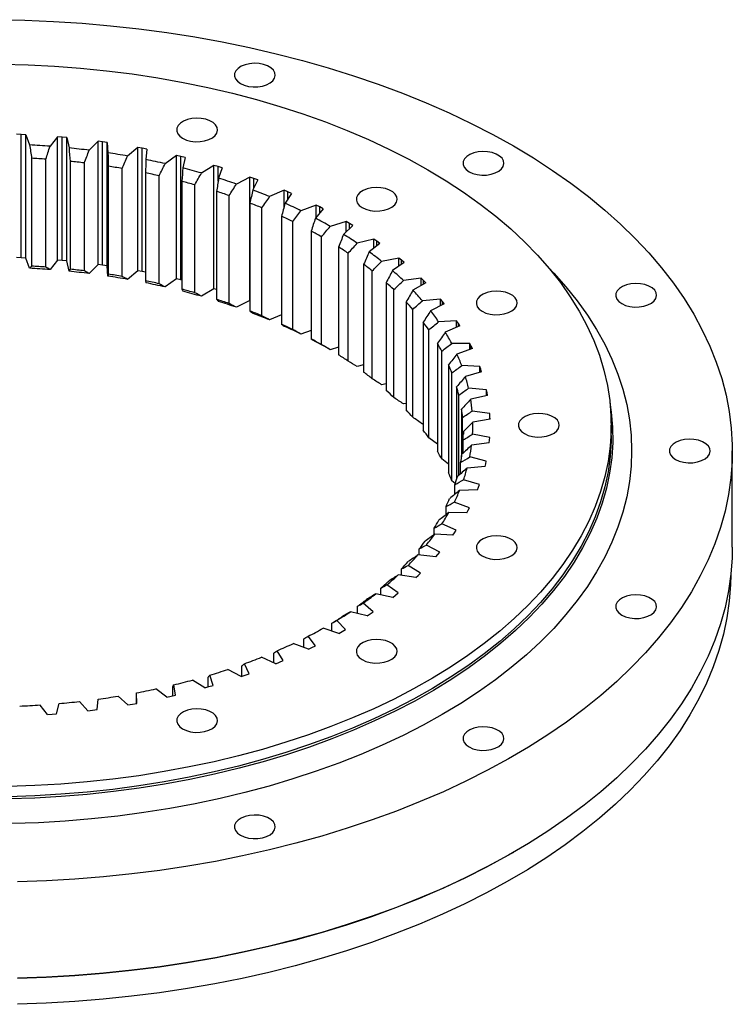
# Model space of a CAD drawing. Header units: millimetres. Extents: x -64 to 2479, y 167 to 2047.
# Tile 4 of 4: x 1702 to 1929, y 933 to 1246. Entities that reach past the tile are written whole.
import ezdxf

# ---------------------------------------------------------------- set-up
doc = ezdxf.new("R2010")
doc.units = ezdxf.units.MM
doc.header["$LTSCALE"] = 10

msp = doc.modelspace()

# ---------------------------------------------------------------- linework, layer by layer
at = {"color": 7, "linetype": 'Continuous', "lineweight": 25}
for p, q in [((1702.46, 1209.55), (1700.98, 1209.6)), ((1703.95, 1209.48), (1702.46, 1209.55)), ((1702.46, 1170.35), (1702.46, 1209.55)), ((1703.95, 1209.48), (1705.12, 1206.22)), ((1703.95, 1170.28), (1703.95, 1209.48)), ((1714, 1208.82), (1711.61, 1205.8)), ((1715.48, 1208.7), (1714, 1208.82)), ((1714, 1169.63), (1714, 1208.82)), ((1716.95, 1208.56), (1715.48, 1208.7)), ((1715.48, 1169.5), (1715.48, 1208.7)), ((1716.95, 1208.56), (1717.65, 1205.26)), ((1716.95, 1169.37), (1716.95, 1208.56)), ((1726.87, 1207.43), (1724.06, 1204.53)), ((1728.33, 1207.24), (1726.87, 1207.43)), ((1726.87, 1168.24), (1726.87, 1207.43)), ((1729.77, 1207.03), (1728.33, 1207.24)), ((1728.33, 1168.05), (1728.33, 1207.24)), ((1729.77, 1207.03), (1730.01, 1203.71)), ((1729.77, 1167.84), (1729.77, 1207.03)), ((1739.51, 1205.45), (1736.29, 1202.69)), ((1740.93, 1205.19), (1739.51, 1205.45)), ((1739.51, 1166.25), (1739.51, 1205.45)), ((1742.34, 1204.91), (1740.93, 1205.19)), ((1740.93, 1165.99), (1740.93, 1205.19)), ((1705.76, 1202), (1705.76, 1167.7)), ((1742.34, 1204.91), (1742.11, 1201.59)), ((1751.82, 1202.87), (1748.23, 1200.27)), ((1753.2, 1202.55), (1751.82, 1202.87)), ((1751.82, 1163.68), (1751.82, 1202.87)), ((1754.57, 1202.2), (1753.2, 1202.55)), ((1753.2, 1163.35), (1753.2, 1202.55)), ((1754.57, 1202.2), (1753.87, 1198.91)), ((1710.3, 1167.41), (1710.3, 1201.7)), ((1718.04, 1201.01), (1718.04, 1166.72)), ((1722.53, 1166.21), (1722.53, 1200.5)), ((1730.14, 1199.45), (1730.14, 1165.16)), ((1734.54, 1164.44), (1734.54, 1198.74)), ((1763.73, 1199.72), (1759.78, 1197.3)), ((1765.05, 1199.34), (1763.73, 1199.72)), ((1763.73, 1160.53), (1763.73, 1199.72)), ((1766.37, 1198.93), (1765.05, 1199.34)), ((1765.05, 1194.66), (1765.05, 1199.34)), ((1766.37, 1198.93), (1765.21, 1195.68)), ((1741.98, 1197.33), (1741.98, 1163.04)), ((1746.27, 1162.11), (1746.27, 1196.41)), ((1775.15, 1196.03), (1770.87, 1193.8)), ((1776.42, 1195.58), (1775.15, 1196.03)), ((1775.15, 1156.83), (1775.15, 1196.03)), ((1777.67, 1195.11), (1776.42, 1195.58)), ((1776.42, 1192.64), (1776.42, 1195.58)), ((1753.49, 1194.66), (1753.49, 1160.36)), ((1757.62, 1159.24), (1757.62, 1193.54)), ((1777.67, 1195.11), (1776.05, 1191.92)), ((1764.57, 1191.45), (1764.57, 1157.16)), ((1768.54, 1155.84), (1768.54, 1190.14)), ((1786.01, 1191.81), (1781.43, 1189.79)), ((1787.21, 1191.3), (1786.01, 1191.81)), ((1786.01, 1186.49), (1786.01, 1191.81)), ((1788.39, 1190.78), (1786.33, 1187.67)), ((1788.39, 1190.78), (1787.21, 1191.3)), ((1787.21, 1189), (1787.21, 1191.3)), ((1775.17, 1187.73), (1775.17, 1153.44)), ((1778.94, 1151.95), (1778.94, 1186.24)), ((1796.24, 1187.09), (1791.39, 1185.29)), ((1797.37, 1186.52), (1796.24, 1187.09)), ((1796.24, 1183.27), (1796.24, 1187.09)), ((1798.47, 1185.95), (1797.37, 1186.52)), ((1797.37, 1184.62), (1797.37, 1186.52)), ((1785.21, 1183.53), (1785.21, 1149.24)), ((1798.47, 1185.95), (1795.98, 1182.95)), ((1788.75, 1147.57), (1788.75, 1181.86)), ((1805.77, 1181.9), (1800.69, 1180.34)), ((1807.83, 1180.66), (1804.92, 1177.79)), ((1806.81, 1181.29), (1805.77, 1181.9)), ((1805.77, 1178.63), (1805.77, 1181.9)), ((1807.83, 1180.66), (1806.81, 1181.29)), ((1806.81, 1179.66), (1806.81, 1181.29)), ((1794.62, 1178.87), (1794.62, 1144.57)), ((1797.91, 1142.75), (1797.91, 1177.04)), ((1803.34, 1173.78), (1803.34, 1139.49)), ((1814.54, 1176.29), (1809.25, 1174.97)), ((1816.42, 1174.95), (1813.11, 1172.23)), ((1815.49, 1175.63), (1814.54, 1176.29)), ((1814.54, 1173.4), (1814.54, 1176.29)), ((1816.42, 1174.95), (1815.49, 1175.63)), ((1815.49, 1174.19), (1815.49, 1175.63)), ((1806.37, 1137.51), (1806.37, 1171.8)), ((1702.46, 1170.35), (1700.98, 1170.4)), ((1703.95, 1170.28), (1702.46, 1170.35)), ((1705.12, 1167.03), (1703.95, 1170.28)), ((1714, 1169.63), (1711.61, 1166.61)), ((1715.48, 1169.5), (1714, 1169.63)), ((1716.95, 1169.37), (1715.48, 1169.5)), ((1717.65, 1166.07), (1716.95, 1169.37)), ((1726.87, 1168.24), (1724.06, 1165.34)), ((1728.33, 1168.05), (1726.87, 1168.24)), ((1729.77, 1167.84), (1728.33, 1168.05)), ((1730.01, 1164.52), (1729.77, 1167.84)), ((1811.31, 1168.3), (1811.31, 1134)), ((1822.48, 1170.28), (1817.02, 1169.22)), ((1824.17, 1168.86), (1820.49, 1166.3)), ((1823.34, 1169.57), (1822.48, 1170.28)), ((1822.48, 1167.69), (1822.48, 1170.28)), ((1824.17, 1168.86), (1823.34, 1169.57)), ((1823.34, 1168.28), (1823.34, 1169.57)), ((1739.51, 1166.25), (1736.29, 1163.49)), ((1740.93, 1165.99), (1739.51, 1166.25)), ((1741.98, 1165.79), (1740.93, 1165.99)), ((1814.05, 1131.89), (1814.05, 1166.19)), ((1751.82, 1163.68), (1748.23, 1161.08)), ((1753.2, 1163.35), (1751.82, 1163.68)), ((1753.49, 1163.28), (1753.2, 1163.35)), ((1818.48, 1162.46), (1818.48, 1128.16)), ((1829.55, 1163.92), (1823.96, 1163.11)), ((1831.03, 1162.42), (1827, 1160.05)), ((1830.3, 1163.17), (1829.55, 1163.92)), ((1829.55, 1161.55), (1829.55, 1163.92)), ((1831.03, 1162.42), (1830.3, 1163.17)), ((1830.3, 1161.99), (1830.3, 1163.17)), ((1763.73, 1160.53), (1759.78, 1158.11)), ((1764.57, 1160.28), (1763.73, 1160.53)), ((1820.92, 1125.93), (1820.92, 1160.23)), ((1775.15, 1156.83), (1770.87, 1154.61)), ((1775.17, 1156.83), (1775.15, 1156.83)), ((1824.81, 1156.3), (1824.81, 1122.01)), ((1835.7, 1157.24), (1830.01, 1156.7)), ((1836.96, 1155.68), (1832.61, 1153.51)), ((1836.34, 1156.47), (1835.7, 1157.24)), ((1835.7, 1155.05), (1835.7, 1157.24)), ((1836.96, 1155.68), (1836.34, 1156.47)), ((1836.34, 1155.37), (1836.34, 1156.47)), ((1785.21, 1152.26), (1781.43, 1150.6)), ((1826.92, 1119.67), (1826.92, 1153.96)), ((1830.24, 1149.87), (1830.24, 1115.57)), ((1840.88, 1150.3), (1835.14, 1150.03)), ((1841.92, 1148.69), (1837.28, 1146.72)), ((1841.42, 1149.5), (1840.88, 1150.3)), ((1840.88, 1148.25), (1840.88, 1150.3)), ((1841.92, 1148.69), (1841.42, 1149.5)), ((1841.42, 1148.47), (1841.42, 1149.5)), ((1794.62, 1147.29), (1791.39, 1146.1)), ((1832.01, 1113.14), (1832.01, 1147.44)), ((1834.75, 1143.2), (1834.75, 1108.9)), ((1845.07, 1143.14), (1839.31, 1143.14)), ((1845.49, 1142.31), (1845.07, 1143.14)), ((1845.07, 1141.19), (1845.07, 1143.14)), ((1803.34, 1141.96), (1800.69, 1141.15)), ((1836.17, 1106.4), (1836.17, 1140.69)), ((1845.88, 1141.48), (1840.97, 1139.74)), ((1845.88, 1141.48), (1845.49, 1142.31)), ((1845.49, 1141.34), (1845.49, 1142.31)), ((1811.31, 1136.29), (1809.25, 1135.78)), ((1838.3, 1136.34), (1838.3, 1102.05)), ((1839.36, 1099.48), (1839.36, 1133.77)), ((1848.23, 1135.8), (1842.49, 1136.08)), ((1848.8, 1134.11), (1843.67, 1132.61)), ((1848.53, 1134.96), (1848.23, 1135.8)), ((1848.23, 1133.95), (1848.23, 1135.8)), ((1848.8, 1134.11), (1848.53, 1134.96)), ((1848.53, 1134.03), (1848.53, 1134.96)), ((1818.48, 1130.31), (1817.02, 1130.02)), ((1840.87, 1129.34), (1840.87, 1099.99)), ((1841.57, 1101.22), (1841.57, 1126.73)), ((1850.35, 1128.34), (1844.67, 1128.88)), ((1850.53, 1127.49), (1850.35, 1128.34)), ((1850.35, 1126.55), (1850.35, 1128.34)), ((1850.68, 1126.63), (1850.53, 1127.49)), ((1850.53, 1126.6), (1850.53, 1127.49)), ((1824.81, 1124.04), (1823.96, 1123.92)), ((1850.68, 1126.63), (1845.35, 1125.37)), ((1842.45, 1122.24), (1842.45, 1107.09)), ((1851.4, 1120.81), (1845.82, 1121.62)), ((1851.46, 1119.95), (1851.4, 1120.81)), ((1851.4, 1119.07), (1851.4, 1120.81)), ((1830.24, 1117.53), (1830.01, 1117.51)), ((1842.77, 1108.13), (1842.77, 1119.61)), ((1851.49, 1119.09), (1846, 1118.08)), ((1851.49, 1119.09), (1851.46, 1119.95)), ((1851.46, 1119.08), (1851.46, 1119.95)), ((1843.01, 1115.09), (1843.01, 1114.24)), ((1851.39, 1113.25), (1845.94, 1114.32)), ((1890.01, 1113.85), (1890.01, 1117.11)), ((1834.75, 1111.13), (1832.01, 1113.14)), ((1842.96, 1108.31), (1842.96, 1112.45)), ((1851.24, 1111.53), (1845.62, 1110.79)), ((1851.24, 1111.53), (1851.33, 1112.39)), ((1851.33, 1112.39), (1851.39, 1113.25)), ((1928.51, 1078.33), (1928.51, 1108.95)), ((1838.3, 1104.73), (1836.17, 1106.4)), ((1842.15, 1101.73), (1842.15, 1105.31)), ((1850.31, 1105.71), (1845.03, 1107.04)), ((1849.92, 1104.01), (1850.13, 1104.86)), ((1850.13, 1104.86), (1850.31, 1105.71)), ((1849.92, 1104.01), (1844.22, 1103.53)), ((1840.43, 1098.59), (1839.36, 1099.48)), ((1848.17, 1098.26), (1843.09, 1099.82)), ((1840.32, 1095.17), (1840.32, 1098.23)), ((1847.54, 1096.58), (1841.79, 1096.37)), ((1847.54, 1096.58), (1847.87, 1097.41)), ((1847.87, 1097.41), (1848.17, 1098.26)), ((1844.98, 1090.92), (1840.14, 1092.72)), ((1837.5, 1088.69), (1837.5, 1091.26)), ((1844.12, 1089.28), (1838.36, 1089.34)), ((1844.12, 1089.28), (1844.57, 1090.1)), ((1844.57, 1090.1), (1844.98, 1090.92)), ((1833.71, 1082.33), (1833.71, 1084.44)), ((1840.77, 1083.77), (1836.2, 1085.79)), ((1839.68, 1082.17), (1840.24, 1082.96)), ((1840.24, 1082.96), (1840.77, 1083.77)), ((1839.68, 1082.17), (1833.95, 1082.5)), ((1828.97, 1075.85), (1828.97, 1077.83)), ((1835.57, 1076.83), (1831.3, 1079.06)), ((1834.92, 1076.06), (1835.57, 1076.83)), ((1834.25, 1075.29), (1828.59, 1075.89)), ((1834.25, 1075.29), (1834.92, 1076.06)), ((1823.31, 1069.4), (1823.31, 1071.46)), ((1829.4, 1070.16), (1825.46, 1072.59)), ((1827.87, 1068.69), (1822.31, 1069.56)), ((1827.87, 1068.69), (1828.65, 1069.42)), ((1828.65, 1069.42), (1829.4, 1070.16)), ((1816.77, 1063.2), (1816.77, 1065.38)), ((1822.31, 1063.81), (1818.72, 1066.41)), ((1820.57, 1062.41), (1815.16, 1063.54)), ((1820.57, 1062.41), (1821.45, 1063.1)), ((1821.45, 1063.1), (1822.31, 1063.81)), ((1812.42, 1056.5), (1807.18, 1057.87)), ((1809.39, 1057.29), (1809.39, 1059.62)), ((1814.35, 1057.81), (1811.14, 1060.57)), ((1805.56, 1052.2), (1802.76, 1055.1)), ((1812.42, 1056.5), (1813.39, 1057.15)), ((1813.39, 1057.15), (1814.35, 1057.81)), ((1803.46, 1050.98), (1798.43, 1052.6)), ((1801.23, 1051.7), (1801.23, 1054.24)), ((1804.52, 1051.59), (1805.56, 1052.2)), ((1792.33, 1046.46), (1792.33, 1049.25)), ((1796.02, 1047.03), (1793.63, 1050.05)), ((1803.46, 1050.98), (1804.52, 1051.59)), ((1785.77, 1042.32), (1783.82, 1045.45)), ((1793.75, 1045.91), (1788.96, 1047.76)), ((1793.75, 1045.91), (1794.89, 1046.46)), ((1794.89, 1046.46), (1796.02, 1047.03)), ((1783.35, 1041.32), (1778.85, 1043.39)), ((1782.75, 1041.59), (1782.75, 1044.7)), ((1784.57, 1041.81), (1785.77, 1042.32)), ((1772.34, 1037.22), (1768.14, 1039.5)), ((1772.57, 1037.3), (1772.57, 1040.62)), ((1774.9, 1038.11), (1773.39, 1041.32)), ((1783.35, 1041.32), (1784.57, 1041.81)), ((1760.79, 1033.66), (1756.93, 1036.13)), ((1761.84, 1033.96), (1761.84, 1037.03)), ((1763.46, 1034.42), (1762.41, 1037.69)), ((1772.34, 1037.22), (1773.63, 1037.66)), ((1773.63, 1037.66), (1774.9, 1038.11)), ((1748.78, 1030.66), (1745.28, 1033.3)), ((1750.65, 1031.08), (1750.65, 1033.95)), ((1751.55, 1031.29), (1750.96, 1034.6)), ((1760.79, 1033.66), (1762.13, 1034.04)), ((1762.13, 1034.04), (1763.46, 1034.42)), ((1726.59, 1026.75), (1726.94, 1030.07)), ((1736.38, 1028.23), (1733.26, 1031.02)), ((1739.05, 1028.7), (1739.05, 1031.41)), ((1739.23, 1028.73), (1739.11, 1032.05)), ((1748.78, 1030.66), (1750.17, 1030.97)), ((1750.17, 1030.97), (1751.55, 1031.29)), ((1710.76, 1025.15), (1708.47, 1028.2)), ((1713.71, 1025.38), (1714.53, 1028.67)), ((1723.68, 1026.39), (1720.96, 1029.32)), ((1723.68, 1026.39), (1725.13, 1026.56)), ((1725.13, 1026.56), (1726.59, 1026.75)), ((1736.38, 1028.23), (1737.81, 1028.47)), ((1737.81, 1028.47), (1739.23, 1028.73)), ((1710.76, 1025.15), (1712.24, 1025.26)), ((1712.24, 1025.26), (1713.71, 1025.38)), ((1858.62, 981.19), (1858.98, 981.39))]:
    msp.add_line(p, q, dxfattribs=at)
at = {"color": 7, "linetype": 'Continuous', "lineweight": 25, "flags": 128}
for points in [[(1694.45, 1246.04), (1703.59, 1245.86), (1712.73, 1245.48), (1721.82, 1244.89), (1730.88, 1244.11), (1739.87, 1243.12), (1748.79, 1241.93), (1757.62, 1240.55), (1766.36, 1238.97), (1774.98, 1237.2), (1783.48, 1235.23), (1791.85, 1233.08), (1800.06, 1230.75), (1808.11, 1228.23), (1815.98, 1225.54), (1823.67, 1222.67), (1831.17, 1219.63), (1838.45, 1216.43), (1845.52, 1213.07), (1852.35, 1209.56), (1858.95, 1205.9)], [(1696.26, 1231.95), (1704.64, 1231.72), (1713, 1231.29), (1721.31, 1230.65), (1729.58, 1229.81), (1737.77, 1228.78), (1745.89, 1227.54), (1753.9, 1226.11), (1761.81, 1224.48), (1769.58, 1222.66), (1777.22, 1220.65), (1784.7, 1218.46), (1792.02, 1216.09), (1799.16, 1213.55), (1806.11, 1210.83), (1812.85, 1207.95), (1819.37, 1204.9), (1825.67, 1201.7), (1831.73, 1198.35)], [(1772.14, 1225.76), (1773.32, 1225.22), (1774.69, 1224.85), (1776.17, 1224.68), (1777.68, 1224.7), (1779.13, 1224.93), (1780.46, 1225.34), (1781.59, 1225.92), (1782.45, 1226.64), (1783.01, 1227.45), (1783.23, 1228.31), (1783.1, 1229.18), (1782.62, 1230), (1781.83, 1230.74), (1780.77, 1231.36), (1779.48, 1231.82), (1778.05, 1232.09), (1776.54, 1232.17), (1775.05, 1232.04), (1773.65, 1231.72), (1772.41, 1231.22), (1771.41, 1230.57), (1770.69, 1229.8), (1770.3, 1228.96), (1770.26, 1228.09), (1770.56, 1227.24), (1771.2, 1226.45), (1772.14, 1225.76)], [(1753.77, 1208.33), (1754.95, 1207.79), (1756.32, 1207.42), (1757.8, 1207.24), (1759.31, 1207.27), (1760.76, 1207.49), (1762.09, 1207.91), (1763.22, 1208.49), (1764.09, 1209.2), (1764.64, 1210.01), (1764.86, 1210.87), (1764.73, 1211.74), (1764.26, 1212.57), (1763.46, 1213.31), (1762.4, 1213.92), (1761.11, 1214.38), (1759.68, 1214.66), (1758.18, 1214.73), (1756.68, 1214.61), (1755.28, 1214.28), (1754.04, 1213.78), (1753.04, 1213.13), (1752.32, 1212.37), (1751.93, 1211.53), (1751.89, 1210.65), (1752.19, 1209.8), (1752.83, 1209.01), (1753.77, 1208.33)], [(1858.95, 1205.9), (1865.3, 1202.09), (1871.39, 1198.14), (1877.21, 1194.06), (1882.75, 1189.86), (1888.01, 1185.53), (1892.97, 1181.09), (1897.64, 1176.54), (1902, 1171.9), (1906.05, 1167.16), (1909.77, 1162.33), (1913.17, 1157.42), (1916.24, 1152.44), (1918.98, 1147.4), (1921.38, 1142.3), (1923.43, 1137.15), (1925.14, 1131.96), (1926.51, 1126.73), (1927.52, 1121.48), (1928.18, 1116.21), (1928.49, 1110.93), (1928.44, 1105.64), (1928.05, 1100.36), (1927.3, 1095.1), (1926.2, 1089.85), (1924.75, 1084.63), (1922.95, 1079.45), (1920.81, 1074.31), (1918.33, 1069.23), (1915.51, 1064.2), (1912.35, 1059.24), (1908.87, 1054.35), (1905.06, 1049.54), (1900.94, 1044.83), (1896.5, 1040.2), (1891.76, 1035.68), (1886.72, 1031.27), (1881.39, 1026.98), (1875.78, 1022.8), (1869.89, 1018.75), (1863.73, 1014.84), (1857.32, 1011.07), (1850.67, 1007.44), (1843.77, 1003.97), (1836.65, 1000.64), (1829.31, 997.49), (1821.77, 994.49), (1814.03, 991.67), (1806.11, 989.02), (1798.02, 986.55), (1789.77, 984.26), (1781.37, 982.15), (1772.84, 980.24), (1764.19, 978.51), (1755.42, 976.98), (1746.57, 975.65), (1737.63, 974.51), (1728.62, 973.57), (1719.55, 972.83), (1710.45, 972.3), (1701.31, 971.97)], [(1844.81, 1197.73), (1845.99, 1197.19), (1847.36, 1196.82), (1848.84, 1196.65), (1850.35, 1196.67), (1851.8, 1196.9), (1853.13, 1197.31), (1854.26, 1197.89), (1855.13, 1198.6), (1855.68, 1199.41), (1855.9, 1200.28), (1855.77, 1201.14), (1855.3, 1201.97), (1854.5, 1202.71), (1853.44, 1203.33), (1852.15, 1203.79), (1850.72, 1204.06), (1849.22, 1204.14), (1847.72, 1204.01), (1846.32, 1203.69), (1845.08, 1203.19), (1844.08, 1202.54), (1843.36, 1201.77), (1842.97, 1200.93), (1842.93, 1200.06), (1843.23, 1199.2), (1843.87, 1198.42), (1844.81, 1197.73)], [(1831.73, 1198.35), (1837.53, 1194.85), (1843.08, 1191.21), (1848.36, 1187.45), (1853.35, 1183.56), (1858.06, 1179.55), (1862.47, 1175.42), (1866.58, 1171.2), (1870.37, 1166.88), (1873.85, 1162.47), (1876.99, 1157.98), (1879.81, 1153.42), (1882.3, 1148.79), (1884.44, 1144.11), (1886.24, 1139.38), (1887.69, 1134.61), (1888.79, 1129.8), (1889.55, 1124.98), (1889.94, 1120.14), (1889.99, 1115.3), (1889.68, 1110.46), (1889.02, 1105.63), (1888, 1100.82), (1886.64, 1096.04), (1884.92, 1091.3), (1882.87, 1086.6), (1880.47, 1081.96), (1877.73, 1077.38), (1874.66, 1072.87), (1871.27, 1068.44), (1867.55, 1064.1), (1863.53, 1059.85), (1859.19, 1055.7), (1854.56, 1051.66), (1849.63, 1047.74), (1844.42, 1043.94), (1838.95, 1040.27), (1833.2, 1036.74), (1827.21, 1033.35), (1820.97, 1030.11), (1814.5, 1027.03), (1807.81, 1024.1), (1800.92, 1021.34), (1793.82, 1018.75), (1786.55, 1016.34), (1779.11, 1014.1), (1771.51, 1012.05), (1763.76, 1010.18), (1755.89, 1008.51), (1747.9, 1007.03), (1739.81, 1005.74), (1731.63, 1004.65), (1723.39, 1003.76), (1715.08, 1003.08), (1706.73, 1002.59), (1698.35, 1002.31)], [(1810.87, 1186.3), (1812.05, 1185.76), (1813.42, 1185.39), (1814.9, 1185.22), (1816.41, 1185.24), (1817.86, 1185.47), (1819.19, 1185.88), (1820.32, 1186.46), (1821.18, 1187.18), (1821.74, 1187.99), (1821.96, 1188.85), (1821.83, 1189.72), (1821.35, 1190.54), (1820.56, 1191.28), (1819.49, 1191.9), (1818.21, 1192.36), (1816.78, 1192.63), (1815.27, 1192.71), (1813.78, 1192.58), (1812.38, 1192.26), (1811.14, 1191.76), (1810.14, 1191.11), (1809.42, 1190.34), (1809.03, 1189.5), (1808.99, 1188.63), (1809.29, 1187.78), (1809.93, 1186.99), (1810.87, 1186.3)], [(1870.05, 1167.27), (1871.74, 1165.49), (1875.63, 1161.13), (1879.2, 1156.68), (1882.45, 1152.15), (1885.38, 1147.55), (1887.97, 1142.88), (1890.22, 1138.15), (1892.14, 1133.37), (1893.71, 1128.56), (1894.93, 1123.7), (1895.81, 1118.83), (1896.34, 1113.93), (1896.51, 1109.03), (1896.34, 1104.13), (1895.81, 1099.23), (1894.93, 1094.35), (1893.71, 1089.5), (1892.14, 1084.68), (1890.22, 1079.91), (1887.97, 1075.18), (1885.38, 1070.51), (1882.45, 1065.91), (1879.2, 1061.37), (1875.63, 1056.93), (1871.74, 1052.57), (1867.55, 1048.3), (1863.05, 1044.14), (1858.26, 1040.09), (1853.18, 1036.16), (1847.83, 1032.36), (1842.2, 1028.68), (1836.32, 1025.14), (1830.19, 1021.75), (1823.83, 1018.5), (1817.23, 1015.41), (1810.42, 1012.48), (1803.41, 1009.71), (1796.2, 1007.12), (1788.82, 1004.69), (1781.27, 1002.45), (1773.56, 1000.39), (1765.71, 998.51), (1757.74, 996.82), (1749.65, 995.33), (1741.46, 994.03), (1733.18, 992.92), (1724.84, 992.01), (1716.43, 991.31), (1707.98, 990.8), (1699.5, 990.5)], [(1893.37, 1155.78), (1894.55, 1155.24), (1895.92, 1154.87), (1897.4, 1154.69), (1898.9, 1154.72), (1900.36, 1154.95), (1901.69, 1155.36), (1902.82, 1155.94), (1903.68, 1156.65), (1904.24, 1157.46), (1904.46, 1158.32), (1904.33, 1159.19), (1903.85, 1160.02), (1903.06, 1160.76), (1901.99, 1161.38), (1900.71, 1161.83), (1899.28, 1162.11), (1897.77, 1162.18), (1896.28, 1162.06), (1894.88, 1161.74), (1893.64, 1161.24), (1892.64, 1160.59), (1891.92, 1159.82), (1891.53, 1158.98), (1891.49, 1158.11), (1891.79, 1157.25), (1892.43, 1156.46), (1893.37, 1155.78)], [(1849.02, 1153.34), (1850.2, 1152.8), (1851.57, 1152.43), (1853.05, 1152.26), (1854.56, 1152.28), (1856.02, 1152.51), (1857.34, 1152.92), (1858.47, 1153.5), (1859.34, 1154.21), (1859.89, 1155.02), (1860.11, 1155.89), (1859.98, 1156.75), (1859.51, 1157.58), (1858.71, 1158.32), (1857.65, 1158.94), (1856.36, 1159.4), (1854.93, 1159.67), (1853.43, 1159.75), (1851.93, 1159.62), (1850.53, 1159.3), (1849.29, 1158.8), (1848.29, 1158.15), (1847.57, 1157.38), (1847.18, 1156.54), (1847.14, 1155.67), (1847.45, 1154.81), (1848.08, 1154.02), (1849.02, 1153.34)], [(1889.62, 1124.31), (1890.04, 1121.32), (1890.44, 1116.47), (1890.49, 1111.62), (1890.18, 1106.76), (1889.51, 1101.92), (1888.5, 1097.1), (1887.13, 1092.31), (1885.41, 1087.56), (1883.35, 1082.85), (1880.94, 1078.2), (1878.2, 1073.6), (1875.12, 1069.08), (1871.72, 1064.64), (1868, 1060.29), (1863.96, 1056.03), (1859.61, 1051.87), (1854.97, 1047.82), (1850.03, 1043.89), (1844.81, 1040.08), (1839.32, 1036.41), (1833.56, 1032.86), (1827.55, 1029.47), (1821.3, 1026.22), (1814.81, 1023.13), (1808.11, 1020.19), (1801.19, 1017.43), (1794.08, 1014.83), (1786.79, 1012.41), (1779.33, 1010.17), (1771.71, 1008.11), (1763.94, 1006.24), (1756.05, 1004.56), (1748.04, 1003.08), (1739.93, 1001.79), (1731.74, 1000.69), (1723.47, 999.8), (1715.14, 999.11), (1706.77, 998.63), (1698.37, 998.35)], [(1862.42, 1114.46), (1863.6, 1113.92), (1864.97, 1113.55), (1866.45, 1113.37), (1867.95, 1113.4), (1869.41, 1113.63), (1870.74, 1114.04), (1871.87, 1114.62), (1872.73, 1115.33), (1873.29, 1116.14), (1873.51, 1117), (1873.38, 1117.87), (1872.9, 1118.7), (1872.11, 1119.44), (1871.04, 1120.06), (1869.76, 1120.51), (1868.33, 1120.79), (1866.82, 1120.86), (1865.33, 1120.74), (1863.93, 1120.42), (1862.69, 1119.92), (1861.69, 1119.26), (1860.97, 1118.5), (1860.58, 1117.66), (1860.54, 1116.79), (1860.84, 1115.93), (1861.48, 1115.14), (1862.42, 1114.46)], [(1890.01, 1113.85), (1889.99, 1112.03), (1889.68, 1107.19), (1889.02, 1102.36), (1888, 1097.55), (1886.64, 1092.77), (1884.92, 1088.03), (1882.87, 1083.33), (1880.47, 1078.69), (1877.73, 1074.11), (1874.66, 1069.6), (1871.27, 1065.17), (1867.55, 1060.83), (1863.53, 1056.58), (1859.19, 1052.43), (1854.56, 1048.4), (1849.63, 1044.47), (1844.42, 1040.68), (1838.95, 1037.01), (1833.2, 1033.47), (1827.21, 1030.09), (1820.97, 1026.85), (1814.5, 1023.76), (1807.81, 1020.84), (1800.92, 1018.08), (1793.82, 1015.49), (1786.55, 1013.07), (1779.11, 1010.84), (1771.51, 1008.78), (1763.76, 1006.92), (1755.89, 1005.24), (1747.9, 1003.76), (1739.81, 1002.47), (1731.63, 1001.39), (1723.39, 1000.5), (1715.08, 999.81), (1706.73, 999.33), (1698.35, 999.04)], [(1910.42, 1106.29), (1911.6, 1105.75), (1912.97, 1105.39), (1914.45, 1105.21), (1915.95, 1105.23), (1917.41, 1105.46), (1918.74, 1105.87), (1919.87, 1106.45), (1920.73, 1107.17), (1921.29, 1107.98), (1921.51, 1108.84), (1921.38, 1109.71), (1920.9, 1110.53), (1920.11, 1111.27), (1919.04, 1111.89), (1917.76, 1112.35), (1916.33, 1112.62), (1914.82, 1112.7), (1913.33, 1112.57), (1911.93, 1112.25), (1910.69, 1111.75), (1909.69, 1111.1), (1908.97, 1110.33), (1908.58, 1109.49), (1908.54, 1108.62), (1908.84, 1107.77), (1909.48, 1106.98), (1910.42, 1106.29)], [(1849.02, 1075.58), (1850.2, 1075.04), (1851.57, 1074.67), (1853.05, 1074.49), (1854.56, 1074.52), (1856.02, 1074.74), (1857.34, 1075.16), (1858.47, 1075.74), (1859.34, 1076.45), (1859.89, 1077.26), (1860.11, 1078.12), (1859.98, 1078.99), (1859.51, 1079.82), (1858.71, 1080.56), (1857.65, 1081.17), (1856.36, 1081.63), (1854.93, 1081.91), (1853.43, 1081.98), (1851.93, 1081.86), (1850.53, 1081.53), (1849.29, 1081.03), (1848.29, 1080.38), (1847.57, 1079.62), (1847.18, 1078.77), (1847.14, 1077.9), (1847.45, 1077.05), (1848.08, 1076.26), (1849.02, 1075.58)], [(1928.51, 1078.33), (1928.44, 1075.02), (1928.05, 1069.74), (1927.3, 1064.48), (1926.2, 1059.23), (1924.75, 1054.01), (1922.95, 1048.83), (1920.81, 1043.69), (1918.33, 1038.61), (1915.51, 1033.58), (1912.35, 1028.62), (1908.87, 1023.73), (1905.06, 1018.92), (1900.94, 1014.21), (1896.5, 1009.58), (1891.76, 1005.06), (1886.72, 1000.65), (1881.39, 996.35), (1875.78, 992.18), (1869.89, 988.13), (1863.73, 984.22), (1857.32, 980.45), (1850.67, 976.82), (1843.77, 973.35), (1836.65, 970.02), (1829.31, 966.86), (1821.77, 963.87), (1814.03, 961.05), (1806.11, 958.4), (1798.02, 955.93), (1789.77, 953.64), (1781.37, 951.53), (1772.84, 949.62), (1764.19, 947.89), (1755.42, 946.36), (1746.57, 945.02), (1737.63, 943.89), (1728.62, 942.95), (1719.55, 942.21), (1710.45, 941.68), (1701.31, 941.35)], [(1928.01, 1069.43), (1927.94, 1066.46), (1927.55, 1061.19), (1926.8, 1055.93), (1925.7, 1050.7), (1924.26, 1045.49), (1922.46, 1040.32), (1920.33, 1035.19), (1917.85, 1030.12), (1915.03, 1025.1), (1911.89, 1020.15), (1908.41, 1015.27), (1904.61, 1010.48), (1900.5, 1005.77), (1896.07, 1001.15), (1891.34, 996.64), (1886.31, 992.24), (1880.99, 987.95), (1875.39, 983.79), (1869.51, 979.75), (1863.37, 975.85), (1856.97, 972.08), (1850.33, 968.46), (1843.45, 964.99), (1836.34, 961.68), (1829.02, 958.53), (1821.49, 955.54), (1813.77, 952.72), (1805.87, 950.08), (1797.79, 947.61), (1789.56, 945.32), (1781.18, 943.22), (1772.67, 941.31), (1764.03, 939.59), (1755.29, 938.06), (1746.45, 936.73), (1737.53, 935.6), (1728.54, 934.66), (1719.49, 933.93), (1710.4, 933.39), (1701.29, 933.06)], [(1893.37, 1056.81), (1894.55, 1056.27), (1895.92, 1055.9), (1897.4, 1055.72), (1898.9, 1055.75), (1900.36, 1055.97), (1901.69, 1056.39), (1902.82, 1056.97), (1903.68, 1057.68), (1904.24, 1058.49), (1904.46, 1059.35), (1904.33, 1060.22), (1903.85, 1061.05), (1903.06, 1061.79), (1901.99, 1062.4), (1900.71, 1062.86), (1899.28, 1063.14), (1897.77, 1063.21), (1896.28, 1063.09), (1894.88, 1062.76), (1893.64, 1062.26), (1892.64, 1061.61), (1891.92, 1060.85), (1891.53, 1060.01), (1891.49, 1059.13), (1891.79, 1058.28), (1892.43, 1057.49), (1893.37, 1056.81)], [(1810.87, 1042.62), (1812.05, 1042.08), (1813.42, 1041.71), (1814.9, 1041.53), (1816.41, 1041.56), (1817.86, 1041.78), (1819.19, 1042.2), (1820.32, 1042.77), (1821.18, 1043.49), (1821.74, 1044.3), (1821.96, 1045.16), (1821.83, 1046.03), (1821.35, 1046.85), (1820.56, 1047.6), (1819.49, 1048.21), (1818.21, 1048.67), (1816.78, 1048.94), (1815.27, 1049.02), (1813.78, 1048.89), (1812.38, 1048.57), (1811.14, 1048.07), (1810.14, 1047.42), (1809.42, 1046.65), (1809.03, 1045.81), (1808.99, 1044.94), (1809.29, 1044.09), (1809.93, 1043.3), (1810.87, 1042.62)], [(1753.77, 1020.59), (1754.95, 1020.05), (1756.32, 1019.68), (1757.8, 1019.51), (1759.31, 1019.53), (1760.76, 1019.76), (1762.09, 1020.17), (1763.22, 1020.75), (1764.09, 1021.46), (1764.64, 1022.27), (1764.86, 1023.13), (1764.73, 1024), (1764.26, 1024.83), (1763.46, 1025.57), (1762.4, 1026.19), (1761.11, 1026.64), (1759.68, 1026.92), (1758.18, 1026.99), (1756.68, 1026.87), (1755.28, 1026.55), (1754.04, 1026.05), (1753.04, 1025.4), (1752.32, 1024.63), (1751.93, 1023.79), (1751.89, 1022.92), (1752.19, 1022.06), (1752.83, 1021.27), (1753.77, 1020.59)], [(1844.81, 1014.86), (1845.99, 1014.32), (1847.36, 1013.95), (1848.84, 1013.77), (1850.35, 1013.8), (1851.8, 1014.02), (1853.13, 1014.44), (1854.26, 1015.02), (1855.13, 1015.73), (1855.68, 1016.54), (1855.9, 1017.4), (1855.77, 1018.27), (1855.3, 1019.1), (1854.5, 1019.84), (1853.44, 1020.45), (1852.15, 1020.91), (1850.72, 1021.18), (1849.22, 1021.26), (1847.72, 1021.13), (1846.32, 1020.81), (1845.08, 1020.31), (1844.08, 1019.66), (1843.36, 1018.89), (1842.97, 1018.05), (1842.93, 1017.18), (1843.23, 1016.33), (1843.87, 1015.54), (1844.81, 1014.86)], [(1772.14, 986.82), (1773.32, 986.28), (1774.69, 985.92), (1776.17, 985.74), (1777.68, 985.77), (1779.13, 985.99), (1780.46, 986.4), (1781.59, 986.98), (1782.45, 987.7), (1783.01, 988.51), (1783.23, 989.37), (1783.1, 990.24), (1782.62, 991.06), (1781.83, 991.81), (1780.77, 992.42), (1779.48, 992.88), (1778.05, 993.15), (1776.54, 993.23), (1775.05, 993.1), (1773.65, 992.78), (1772.41, 992.28), (1771.41, 991.63), (1770.69, 990.86), (1770.3, 990.02), (1770.26, 989.15), (1770.56, 988.3), (1771.2, 987.51), (1772.14, 986.82)], [(1858.62, 981.19), (1856.97, 980.25), (1850.33, 976.63), (1843.45, 973.16), (1836.34, 969.84), (1829.02, 966.69), (1821.49, 963.7), (1813.77, 960.89), (1805.87, 958.24), (1797.79, 955.78), (1789.56, 953.49), (1781.18, 951.39), (1772.67, 949.48), (1764.03, 947.76), (1755.29, 946.23), (1746.45, 944.9), (1737.53, 943.76), (1728.54, 942.83), (1719.49, 942.09), (1710.4, 941.56), (1701.29, 941.23)]]:
    msp.add_lwpolyline(points, dxfattribs=at)
at = {"color": 7, "linetype": 'Continuous', "lineweight": 25}
for centre, radius, start, end in [((1691.16, 941.47), 265.11, 85.576, 86.9809), ((1691.75, 947.98), 258.58, 82.8217, 84.2502), ((1691.15, 942.41), 259.99, 85.7769, 86.78), ((1693.09, 957.6), 248.87, 80.0022, 81.4677), ((1691.74, 948.8), 253.58, 83.026, 84.0459), ((1693.05, 958.23), 244.06, 80.2118, 81.2581), ((1695.42, 969.89), 236.36, 77.0904, 78.6071), ((1698.92, 984.29), 221.54, 74.0565, 75.6402), ((1695.34, 970.28), 231.8, 77.3073, 78.3902), ((1703.7, 1000.17), 204.95, 70.8677, 72.5357), ((1698.77, 984.4), 217.26, 74.283, 75.4136), ((1703.46, 999.98), 200.99, 71.1063, 72.2971), ((1709.76, 1016.86), 187.2, 67.4872, 69.2591), ((1709.4, 1016.34), 183.58, 67.7407, 69.0057), ((1717.02, 1033.66), 168.89, 63.8737, 65.7714), ((1716.52, 1032.82), 165.63, 64.1451, 65.4999), ((1725.33, 1049.92), 150.62, 59.9806, 62.0288), ((1724.67, 1048.77), 147.71, 60.2736, 61.7358), ((1734.43, 1065.06), 132.96, 55.7564, 57.9823), ((1733.6, 1063.62), 130.39, 56.0748, 57.6639), ((1744.02, 1078.6), 116.37, 51.1455, 53.5781), ((1691.15, 908.12), 259.99, 85.7769, 86.78), ((1743, 1076.89), 114.12, 51.4934, 53.2302), ((1691.16, 902.28), 265.11, 85.576, 86.9809), ((1691.75, 908.79), 258.58, 82.8217, 84.2502), ((1691.74, 914.5), 253.58, 83.026, 84.0459), ((1693.09, 918.41), 248.87, 80.0022, 81.4677), ((1693.05, 923.93), 244.06, 80.2118, 81.2581), ((1753.74, 1090.16), 101.26, 46.0903, 48.7593), ((1695.34, 935.98), 231.8, 77.3073, 78.3902), ((1695.42, 930.69), 236.36, 77.0904, 78.6071), ((1752.53, 1088.23), 99.3, 46.4721, 48.3776), ((1698.77, 950.11), 217.26, 74.283, 75.4136), ((1698.92, 945.09), 221.54, 74.0565, 75.6402), ((1763.19, 1099.55), 87.93, 40.5368, 43.4692), ((1703.46, 965.68), 200.99, 71.1063, 72.2971), ((1703.7, 960.98), 204.95, 70.8677, 72.5357), ((1761.8, 1097.44), 86.23, 40.9562, 43.0498), ((1709.4, 982.05), 183.58, 67.7407, 69.0057), ((1709.76, 977.66), 187.2, 67.4872, 69.2591), ((1771.98, 1106.71), 76.59, 34.4429, 37.658), ((1716.52, 998.52), 165.63, 64.1451, 65.4999), ((1770.42, 1104.46), 75.11, 34.9028, 37.1982), ((1717.02, 994.47), 168.89, 63.8737, 65.7714), ((1779.72, 1111.74), 67.36, 27.791, 31.2936), ((1724.67, 1014.47), 147.71, 60.2736, 61.7358), ((1725.33, 1010.73), 150.62, 59.9806, 62.0288), ((1778.01, 1109.39), 66.05, 28.2919, 30.7927), ((1733.6, 1029.32), 130.39, 56.0748, 57.6639), ((1786.08, 1114.87), 60.26, 20.6037, 24.376), ((1784.25, 1112.46), 59.09, 21.1431, 23.8365), ((1743, 1042.59), 114.12, 51.4934, 53.2302), ((1790.76, 1116.48), 55.31, 12.9584, 16.9528), ((1752.53, 1053.94), 99.3, 46.4721, 48.3776), ((1788.84, 1114.04), 54.23, 13.5297, 16.3816), ((1793.56, 1117.05), 52.46, 4.9936, 9.1314), ((1761.8, 1063.15), 86.23, 40.9562, 43.0498), ((1791.58, 1114.6), 51.44, 5.5853, 8.5397), ((1794.33, 1117.11), 51.68, 356.8982, 1.0773), ((1770.42, 1070.17), 75.11, 34.9028, 37.1982), ((1792.33, 1114.66), 50.68, 357.4958, 0.4796), ((1778.01, 1075.09), 66.05, 28.2919, 30.7927), ((1791.08, 1114.8), 51.94, 349.4719, 352.407), ((1793.04, 1117.25), 52.98, 348.8841, 352.9949), ((1784.25, 1078.17), 59.09, 21.1431, 23.8365), ((1789.76, 1118.03), 56.35, 341.1488, 345.0939), ((1787.86, 1115.56), 55.25, 341.713, 344.5297), ((1784.64, 1119.98), 61.84, 333.8444, 337.5525), ((1782.83, 1117.48), 60.63, 334.3747, 337.0222), ((1777.9, 1123.56), 69.46, 327.0627, 330.4941), ((1776.23, 1120.99), 68.12, 327.5535, 330.0034), ((1768.34, 1126.42), 77.7, 321.2877, 323.5319), ((1769.86, 1129.1), 79.23, 320.8382, 323.9814), ((1759.53, 1133.98), 89.32, 315.5708, 317.6158), ((1760.87, 1136.81), 91.08, 315.1612, 318.0255), ((1750.16, 1143.74), 102.85, 310.3669, 312.2283), ((1751.32, 1146.76), 104.88, 309.9939, 312.6012), ((1740.62, 1155.59), 118.06, 305.6244, 307.3222), ((1741.6, 1158.84), 120.39, 305.2842, 307.6624), ((1732.1, 1172.81), 137.29, 300.9747, 303.1535), ((1731.31, 1169.29), 134.64, 301.2864, 302.8419), ((1723.17, 1188.28), 155.16, 297.0091, 299.0172), ((1715.1, 1204.74), 173.49, 293.3346, 295.1986), ((1708.13, 1221.58), 191.71, 289.9036, 291.6475), ((1702.38, 1238.13), 209.23, 286.6735, 288.3186), ((1697.93, 1253.7), 225.43, 283.6065, 285.1718), ((1694.73, 1267.63), 239.72, 280.6689, 282.1714), ((1692.67, 1279.3), 251.57, 277.8304, 279.2854), ((1691.09, 1293.86), 266.22, 272.3415, 273.7426), ((1691.54, 1288.17), 260.52, 275.0632, 276.4847)]:
    msp.add_arc(centre, radius, start, end, dxfattribs=at)
for points in [[(1705.12, 1206.22), (1705.33, 1204.81), (1705.55, 1203.4), (1705.76, 1202)], [(1710.3, 1201.7), (1710.74, 1203.07), (1711.17, 1204.43), (1711.61, 1205.8)], [(1717.65, 1205.26), (1717.78, 1203.84), (1717.91, 1202.43), (1718.04, 1201.01)], [(1722.53, 1200.5), (1723.04, 1201.85), (1723.55, 1203.19), (1724.06, 1204.53)], [(1730.01, 1203.71), (1730.06, 1202.29), (1730.1, 1200.87), (1730.14, 1199.45)], [(1734.54, 1198.74), (1735.13, 1200.05), (1735.71, 1201.37), (1736.29, 1202.69)], [(1742.11, 1201.59), (1742.07, 1200.17), (1742.03, 1198.75), (1741.98, 1197.33)], [(1746.27, 1196.41), (1746.92, 1197.7), (1747.57, 1198.98), (1748.23, 1200.27)], [(1753.87, 1198.91), (1753.74, 1197.49), (1753.61, 1196.07), (1753.49, 1194.66)], [(1757.62, 1193.54), (1758.34, 1194.79), (1759.06, 1196.05), (1759.78, 1197.3)], [(1765.21, 1195.68), (1765, 1194.27), (1764.78, 1192.86), (1764.57, 1191.45)], [(1768.54, 1190.14), (1769.32, 1191.36), (1770.09, 1192.58), (1770.87, 1193.8)], [(1776.05, 1191.92), (1775.76, 1190.53), (1775.46, 1189.13), (1775.17, 1187.73)], [(1778.94, 1186.24), (1779.77, 1187.42), (1780.6, 1188.61), (1781.43, 1189.79)], [(1786.33, 1187.67), (1785.96, 1186.29), (1785.58, 1184.91), (1785.21, 1183.53)], [(1788.75, 1181.86), (1789.63, 1183.01), (1790.51, 1184.15), (1791.39, 1185.29)], [(1795.98, 1182.95), (1795.52, 1181.59), (1795.07, 1180.23), (1794.62, 1178.87)], [(1797.91, 1177.04), (1798.84, 1178.14), (1799.76, 1179.24), (1800.69, 1180.34)], [(1804.92, 1177.79), (1804.4, 1176.46), (1803.87, 1175.12), (1803.34, 1173.78)], [(1806.37, 1171.8), (1807.33, 1172.86), (1808.29, 1173.92), (1809.25, 1174.97)], [(1813.11, 1172.23), (1812.51, 1170.92), (1811.91, 1169.61), (1811.31, 1168.3)], [(1705.76, 1167.7), (1705.55, 1167.48), (1705.33, 1167.25), (1705.12, 1167.03)], [(1711.61, 1166.61), (1711.17, 1166.87), (1710.74, 1167.14), (1710.3, 1167.41)], [(1814.05, 1166.19), (1815.04, 1167.2), (1816.03, 1168.21), (1817.02, 1169.22)], [(1718.04, 1166.72), (1717.91, 1166.5), (1717.78, 1166.28), (1717.65, 1166.07)], [(1724.06, 1165.34), (1723.55, 1165.63), (1723.04, 1165.92), (1722.53, 1166.21)], [(1730.14, 1165.16), (1730.1, 1164.95), (1730.06, 1164.73), (1730.01, 1164.52)], [(1736.29, 1163.49), (1735.71, 1163.81), (1735.13, 1164.13), (1734.54, 1164.44)], [(1820.49, 1166.3), (1819.82, 1165.02), (1819.15, 1163.74), (1818.48, 1162.46)], [(1741.98, 1163.04), (1742.03, 1162.82), (1742.07, 1162.61), (1742.11, 1162.4)], [(1748.23, 1161.08), (1747.57, 1161.42), (1746.92, 1161.77), (1746.27, 1162.11)], [(1820.92, 1160.23), (1821.93, 1161.19), (1822.95, 1162.15), (1823.96, 1163.11)], [(1753.49, 1160.36), (1753.61, 1160.15), (1753.74, 1159.93), (1753.87, 1159.71)], [(1759.78, 1158.11), (1759.06, 1158.49), (1758.34, 1158.87), (1757.62, 1159.24)], [(1827, 1160.05), (1826.27, 1158.8), (1825.54, 1157.55), (1824.81, 1156.3)], [(1764.57, 1157.16), (1764.78, 1156.93), (1765, 1156.71), (1765.21, 1156.48)], [(1770.87, 1154.61), (1770.09, 1155.02), (1769.32, 1155.43), (1768.54, 1155.84)], [(1826.92, 1153.96), (1827.95, 1154.88), (1828.98, 1155.79), (1830.01, 1156.7)], [(1775.17, 1153.44), (1775.46, 1153.2), (1775.76, 1152.97), (1776.05, 1152.73)], [(1781.43, 1150.6), (1780.6, 1151.05), (1779.77, 1151.5), (1778.94, 1151.95)], [(1832.61, 1153.51), (1831.82, 1152.29), (1831.03, 1151.08), (1830.24, 1149.87)], [(1785.21, 1149.24), (1785.58, 1148.98), (1785.96, 1148.73), (1786.33, 1148.48)], [(1832.01, 1147.44), (1833.06, 1148.3), (1834.1, 1149.17), (1835.14, 1150.03)], [(1791.39, 1146.1), (1790.51, 1146.59), (1789.63, 1147.08), (1788.75, 1147.57)], [(1837.28, 1146.72), (1836.44, 1145.55), (1835.59, 1144.37), (1834.75, 1143.2)], [(1794.62, 1144.57), (1795.07, 1144.3), (1795.52, 1144.03), (1795.98, 1143.76)], [(1800.69, 1141.15), (1799.76, 1141.68), (1798.84, 1142.21), (1797.91, 1142.75)], [(1836.17, 1140.69), (1837.22, 1141.51), (1838.26, 1142.32), (1839.31, 1143.14)], [(1840.97, 1139.74), (1840.08, 1138.61), (1839.19, 1137.47), (1838.3, 1136.34)], [(1809.25, 1135.78), (1808.29, 1136.36), (1807.33, 1136.93), (1806.37, 1137.51)], [(1839.36, 1133.77), (1840.41, 1134.54), (1841.45, 1135.31), (1842.49, 1136.08)], [(1817.02, 1130.02), (1816.03, 1130.65), (1815.04, 1131.27), (1814.05, 1131.89)], [(1843.67, 1132.61), (1842.74, 1131.52), (1841.8, 1130.43), (1840.87, 1129.34)], [(1841.57, 1126.73), (1842.6, 1127.45), (1843.63, 1128.17), (1844.67, 1128.88)], [(1823.96, 1123.92), (1822.95, 1124.59), (1821.93, 1125.26), (1820.92, 1125.93)], [(1845.35, 1125.37), (1844.38, 1124.33), (1843.41, 1123.28), (1842.45, 1122.24)], [(1842.77, 1119.61), (1843.79, 1120.28), (1844.8, 1120.95), (1845.82, 1121.62)], [(1830.01, 1117.51), (1828.98, 1118.23), (1827.95, 1118.95), (1826.92, 1119.67)], [(1846, 1118.08), (1845.01, 1117.09), (1844.01, 1116.09), (1843.01, 1115.09)], [(1842.96, 1112.45), (1843.96, 1113.07), (1844.95, 1113.69), (1845.94, 1114.32)], [(1845.62, 1110.79), (1844.61, 1109.84), (1843.59, 1108.88), (1842.56, 1107.93)], [(1842.15, 1105.31), (1843.11, 1105.88), (1844.07, 1106.46), (1845.03, 1107.04)], [(1844.22, 1103.53), (1843.18, 1102.63), (1842.15, 1101.73), (1841.11, 1100.83)], [(1840.32, 1098.23), (1841.25, 1098.76), (1842.17, 1099.29), (1843.09, 1099.82)], [(1841.79, 1096.37), (1840.75, 1095.52), (1839.7, 1094.66), (1838.66, 1093.81)], [(1837.5, 1091.26), (1838.38, 1091.74), (1839.26, 1092.23), (1840.14, 1092.72)], [(1838.36, 1089.34), (1837.31, 1088.54), (1836.27, 1087.73), (1835.22, 1086.93)], [(1833.71, 1084.44), (1834.54, 1084.89), (1835.37, 1085.34), (1836.2, 1085.79)], [(1833.95, 1082.5), (1832.91, 1081.75), (1831.87, 1080.99), (1830.83, 1080.24)], [(1828.97, 1077.83), (1829.75, 1078.24), (1830.52, 1078.65), (1831.3, 1079.06)], [(1828.59, 1075.89), (1827.56, 1075.19), (1826.53, 1074.48), (1825.5, 1073.77)], [(1823.31, 1071.46), (1824.03, 1071.83), (1824.74, 1072.21), (1825.46, 1072.59)], [(1822.31, 1069.56), (1821.3, 1068.9), (1820.29, 1068.24), (1819.28, 1067.58)], [(1816.77, 1065.38), (1817.42, 1065.72), (1818.07, 1066.06), (1818.72, 1066.41)], [(1815.16, 1063.54), (1814.17, 1062.92), (1813.19, 1062.31), (1812.2, 1061.7)], [(1807.18, 1057.87), (1806.23, 1057.31), (1805.28, 1056.74), (1804.32, 1056.18)], [(1809.39, 1059.62), (1809.97, 1059.94), (1810.56, 1060.25), (1811.14, 1060.57)], [(1801.23, 1054.24), (1801.74, 1054.52), (1802.25, 1054.81), (1802.76, 1055.1)], [(1792.33, 1049.25), (1792.76, 1049.52), (1793.2, 1049.78), (1793.63, 1050.05)], [(1782.75, 1044.7), (1783.11, 1044.95), (1783.46, 1045.2), (1783.82, 1045.45)], [(1772.57, 1040.62), (1772.84, 1040.85), (1773.12, 1041.08), (1773.39, 1041.32)], [(1761.84, 1037.03), (1762.03, 1037.25), (1762.22, 1037.47), (1762.41, 1037.69)], [(1750.65, 1033.95), (1750.75, 1034.17), (1750.86, 1034.38), (1750.96, 1034.6)], [(1739.05, 1031.41), (1739.07, 1031.62), (1739.09, 1031.84), (1739.11, 1032.05)]]:
    msp.add_open_spline(points, degree=3, dxfattribs=at)

doc.saveas('drawing.dxf')
